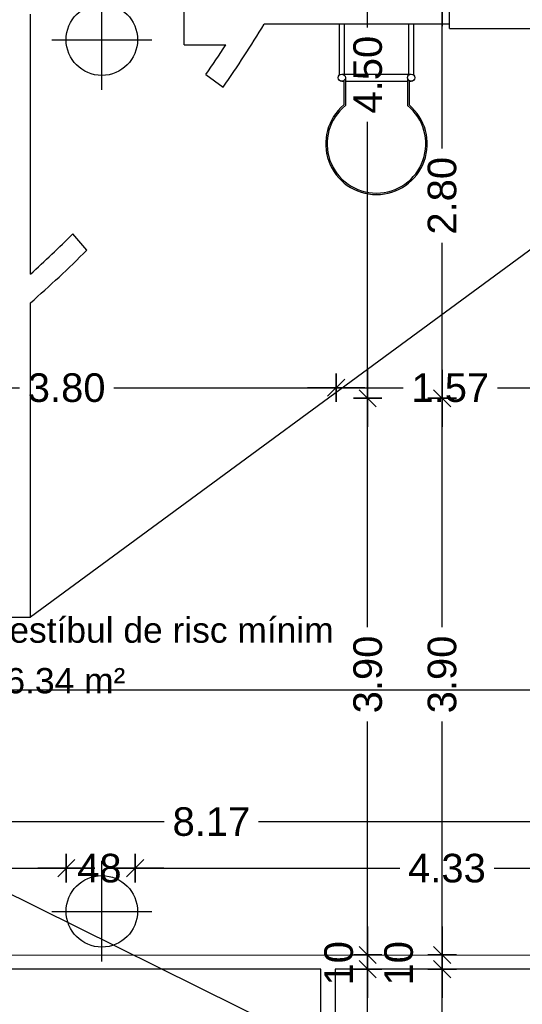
# Model space of a CAD drawing. Header units: metres. Extents: x -1 to 438, y -6 to 57.
# Tile 22 of 31: x 415.56 to 419.08, y 17.15 to 24.04. Entities that reach past the tile are written whole.
import ezdxf

# ---------------------------------------------------------------- set-up
doc = ezdxf.new("R2010")
doc.units = ezdxf.units.M
doc.header["$PDMODE"] = 65
doc.linetypes.add('CONTINUA', pattern=[0])
doc.linetypes.add('PUNKT', pattern=[6.35, 0, -6.35])
for name, color, linetype, lineweight in [('PB COTES', 7, 'CONTINUA', 25), ('PB LOCALS', 7, 'CONTINUA', 25), ('PB MURS++', 7, 'CONTINUA', 25), ('PB TEXT', 7, 'CONTINUA', 25), ('PSC MURS ACTUAL', 7, 'CONTINUA', 25)]:
    doc.layers.add(name, color=color, linetype=linetype, lineweight=lineweight)
doc.styles.add('ARIAL', font='arial.ttf')
doc.dimstyles.new('DIMSTYLE_4', dxfattribs={"dimtxt": 0.2, "dimasz": 0.2, "dimexe": 0, "dimexo": 1e-06, "dimgap": 0.1, "dimtad": 0, "dimdec": 0, "dimlfac": 100, "dimrnd": 1, "dimzin": 4, "dimdsep": 46, "dimtxsty": 'ARIAL', "dimblk1": 'ALL_ML_STRICH', "dimblk2": 'ALL_ML_STRICH', "dimsah": 1, "dimcen": 0, "dimse1": 1, "dimse2": 1, "dimclrd": 2, "dimclre": 2, "dimclrt": 2, "dimadec": 0, "dimazin": 0, "dimtfac": 1, "dimtdec": 0, "dimtix": 1, "dimtmove": 2, "dimatfit": 3, "dimfxl": 0, "dimtzin": 0, "dimlwd": 0, "dimlwe": 35, "dimarcsym": 0})
doc.dimstyles.new('DIMSTYLE_5', dxfattribs={"dimtxt": 0.2, "dimasz": 0.2, "dimexe": 0, "dimexo": 1e-06, "dimgap": 0.1, "dimtad": 0, "dimrnd": 0.01, "dimzin": 4, "dimdsep": 46, "dimtxsty": 'ARIAL', "dimblk1": 'ALL_ML_STRICH', "dimblk2": 'ALL_ML_STRICH', "dimsah": 1, "dimcen": 0, "dimse1": 1, "dimse2": 1, "dimclrd": 2, "dimclre": 2, "dimclrt": 2, "dimadec": 0, "dimazin": 0, "dimtfac": 1, "dimtdec": 0, "dimtix": 1, "dimtmove": 2, "dimatfit": 3, "dimfxl": 0, "dimtzin": 0, "dimlwd": 0, "dimlwe": 35, "dimarcsym": 0})
doc.dimstyles.new('DIMSTYLE_7', dxfattribs={"dimtxt": 0.2, "dimasz": 0.2, "dimexe": 0, "dimexo": 1e-06, "dimgap": 0.1, "dimtad": 2, "dimdec": 0, "dimlfac": 100, "dimrnd": 1, "dimzin": 4, "dimdsep": 46, "dimtxsty": 'ARIAL', "dimblk1": 'ALL_ML_STRICH', "dimblk2": 'ALL_ML_STRICH', "dimsah": 1, "dimcen": 0, "dimse1": 1, "dimse2": 1, "dimclrd": 2, "dimclre": 2, "dimclrt": 2, "dimadec": 0, "dimazin": 0, "dimtfac": 1, "dimtdec": 0, "dimtix": 1, "dimtmove": 2, "dimatfit": 3, "dimfxl": 0, "dimtvp": 1.2, "dimtzin": 0, "dimlwd": 0, "dimlwe": 35, "dimarcsym": 0})

# ---------------------------------------------------------------- blocks, each defined once
blk = doc.blocks.new('ALL_ML_STRICH')
at = {"color": 0, "linetype": 'ByBlock', "lineweight": -2}
for p, q in [((0, -0.5), (0, 0.5)), ((-1, 0), (0.5, 0)), ((-0.3, -0.3), (0.3, 0.3))]:
    blk.add_line(p, q, dxfattribs=at)
blk = doc.blocks.new('*D46')
at = {"layer": 'DEFPOINTS', "color": 2, "linetype": 'CONTINUA', "lineweight": 35, "transparency": 33554687}
for p in [(412.8052, 18.7448), (412.8052, 18.4287), (420.9716, 18.0897)]:
    blk.add_point(p, dxfattribs=at)
at = {"layer": 'PB COTES', "color": 2, "linetype": 'CONTINUA', "lineweight": -2, "transparency": 33554687}
for p, q in [((412.8052, 18.4287), (416.5728, 18.4287)), ((417.2328, 18.4287), (420.9716, 18.4287))]:
    blk.add_line(p, q, dxfattribs=at)
at = {"layer": 'PB COTES', "color": 2, "linetype": 'CONTINUA', "lineweight": 35, "transparency": 33554687, "xscale": 0.2, "yscale": 0.2, "zscale": 0.2, "rotation": 180}
blk.add_blockref('ALL_ML_STRICH', (412.8052, 18.4287), dxfattribs=at)
at = {"layer": 'PB COTES', "color": 2, "linetype": 'CONTINUA', "lineweight": 35, "transparency": 33554687, "xscale": 0.2, "yscale": 0.2, "zscale": 0.2}
blk.add_blockref('ALL_ML_STRICH', (420.9716, 18.4287), dxfattribs=at)
at = {"layer": 'PB COTES', "color": 2, "linetype": 'CONTINUA', "lineweight": 35, "transparency": 33554687, "insert": (416.9028, 18.4277), "char_height": 0.2, "width": 0.8, "attachment_point": 5, "style": 'ARIAL'}
blk.add_mtext('\\A1;{\\A1;{8.17\\H0.132000;\\S^ ;}}', dxfattribs=at)
blk = doc.blocks.new('*D48')
at = {"layer": 'DEFPOINTS', "color": 2, "linetype": 'CONTINUA', "lineweight": 35, "transparency": 33554687}
for p in [(418.183, 17.3957), (417.7673, 15.2964), (417.9953, 15.2964)]:
    blk.add_point(p, dxfattribs=at)
at = {"layer": 'PB COTES', "color": 2, "linetype": 'CONTINUA', "lineweight": -2, "transparency": 33554687}
for p, q in [((417.9953, 16.6908), (417.9953, 17.3957)), ((417.9953, 15.2964), (417.9953, 16.0308))]:
    blk.add_line(p, q, dxfattribs=at)
at = {"layer": 'PB COTES', "color": 2, "linetype": 'CONTINUA', "lineweight": 35, "transparency": 33554687, "xscale": 0.2, "yscale": 0.2, "zscale": 0.2}
for p, rotation in [((417.9953, 17.3957), 90), ((417.9953, 15.2964), 270)]:
    blk.add_blockref('ALL_ML_STRICH', p, dxfattribs=dict(at, rotation=rotation))
at = {"layer": 'PB COTES', "color": 2, "linetype": 'CONTINUA', "lineweight": 35, "transparency": 33554687, "insert": (417.9964, 16.3608), "char_height": 0.2, "width": 0.8, "attachment_point": 5, "rotation": 90, "style": 'ARIAL'}
blk.add_mtext('\\A1;{\\A1;{2.10\\H0.132000;\\S^ ;}}', dxfattribs=at)
blk = doc.blocks.new('*D49')
at = {"layer": 'DEFPOINTS', "color": 2, "linetype": 'CONTINUA', "lineweight": 35, "transparency": 33554687}
for p in [(418.183, 17.4957), (417.9953, 17.3957), (418.183, 17.3957)]:
    blk.add_point(p, dxfattribs=at)
at = {"layer": 'PB COTES', "color": 2, "linetype": 'CONTINUA', "lineweight": -2, "transparency": 33554687}
blk.add_line((417.9953, 17.3957), (417.9953, 17.4957), dxfattribs=at)
at = {"layer": 'PB COTES', "color": 2, "linetype": 'CONTINUA', "lineweight": 35, "transparency": 33554687, "xscale": 0.2, "yscale": 0.2, "zscale": 0.2}
for p, rotation in [((417.9953, 17.3957), 270), ((417.9953, 17.4957), 90)]:
    blk.add_blockref('ALL_ML_STRICH', p, dxfattribs=dict(at, rotation=rotation))
at = {"layer": 'PB COTES', "color": 2, "linetype": 'CONTINUA', "lineweight": 35, "transparency": 33554687, "insert": (417.7936, 17.437), "char_height": 0.2, "width": 0.4, "attachment_point": 5, "rotation": 90, "style": 'ARIAL'}
blk.add_mtext('\\A1;{10}', dxfattribs=at)
blk = doc.blocks.new('*D50')
at = {"layer": 'DEFPOINTS', "color": 2, "linetype": 'CONTINUA', "lineweight": 35, "transparency": 33554687}
for p in [(417.7705, 21.3914), (417.9953, 17.4957), (418.183, 17.4957)]:
    blk.add_point(p, dxfattribs=at)
at = {"layer": 'PB COTES', "color": 2, "linetype": 'CONTINUA', "lineweight": -2, "transparency": 33554687}
for p, q in [((417.9953, 19.7883), (417.9953, 21.3914)), ((417.9953, 17.4957), (417.9953, 19.1283))]:
    blk.add_line(p, q, dxfattribs=at)
at = {"layer": 'PB COTES', "color": 2, "linetype": 'CONTINUA', "lineweight": 35, "transparency": 33554687, "xscale": 0.2, "yscale": 0.2, "zscale": 0.2}
for p, rotation in [((417.9953, 21.3914), 90), ((417.9953, 17.4957), 270)]:
    blk.add_blockref('ALL_ML_STRICH', p, dxfattribs=dict(at, rotation=rotation))
at = {"layer": 'PB COTES', "color": 2, "linetype": 'CONTINUA', "lineweight": 35, "transparency": 33554687, "insert": (417.9964, 19.4583), "char_height": 0.2, "width": 0.8, "attachment_point": 5, "rotation": 90, "style": 'ARIAL'}
blk.add_mtext('\\A1;{\\A1;{3.90\\H0.132000;\\S^ ;}}', dxfattribs=at)
blk = doc.blocks.new('*D51')
at = {"layer": 'DEFPOINTS', "color": 2, "linetype": 'CONTINUA', "lineweight": 35, "transparency": 33554687}
for p in [(418.5774, 25.8908), (417.7705, 21.3914), (417.9953, 21.3914)]:
    blk.add_point(p, dxfattribs=at)
at = {"layer": 'PB COTES', "color": 2, "linetype": 'CONTINUA', "lineweight": -2, "transparency": 33554687}
for p, q in [((417.9953, 23.9859), (417.9953, 25.8908)), ((417.9953, 21.3914), (417.9953, 23.3259))]:
    blk.add_line(p, q, dxfattribs=at)
at = {"layer": 'PB COTES', "color": 2, "linetype": 'CONTINUA', "lineweight": 35, "transparency": 33554687, "xscale": 0.2, "yscale": 0.2, "zscale": 0.2}
for p, rotation in [((417.9953, 25.8908), 90), ((417.9953, 21.3914), 270)]:
    blk.add_blockref('ALL_ML_STRICH', p, dxfattribs=dict(at, rotation=rotation))
at = {"layer": 'PB COTES', "color": 2, "linetype": 'CONTINUA', "lineweight": 35, "transparency": 33554687, "insert": (417.9964, 23.6559), "char_height": 0.2, "width": 0.8, "attachment_point": 5, "rotation": 90, "style": 'ARIAL'}
blk.add_mtext('\\A1;{\\A1;{4.50\\H0.132000;\\S^ ;}}', dxfattribs=at)
blk = doc.blocks.new('*D78')
at = {"layer": 'DEFPOINTS', "color": 2, "linetype": 'CONTINUA', "lineweight": 35, "transparency": 33554687}
for p in [(413.9755, 21.7914), (413.9755, 21.4654), (417.7755, 21.3914)]:
    blk.add_point(p, dxfattribs=at)
at = {"layer": 'PB COTES', "color": 2, "linetype": 'CONTINUA', "lineweight": -2, "transparency": 33554687}
for p, q in [((413.9755, 21.4654), (415.5602, 21.4654)), ((416.2202, 21.4654), (417.7755, 21.4654))]:
    blk.add_line(p, q, dxfattribs=at)
at = {"layer": 'PB COTES', "color": 2, "linetype": 'CONTINUA', "lineweight": 35, "transparency": 33554687, "xscale": 0.2, "yscale": 0.2, "zscale": 0.2, "rotation": 180}
blk.add_blockref('ALL_ML_STRICH', (413.9755, 21.4654), dxfattribs=at)
at = {"layer": 'PB COTES', "color": 2, "linetype": 'CONTINUA', "lineweight": 35, "transparency": 33554687, "xscale": 0.2, "yscale": 0.2, "zscale": 0.2}
blk.add_blockref('ALL_ML_STRICH', (417.7755, 21.4654), dxfattribs=at)
at = {"layer": 'PB COTES', "color": 2, "linetype": 'CONTINUA', "lineweight": 35, "transparency": 33554687, "insert": (415.8902, 21.4643), "char_height": 0.2, "width": 0.8, "attachment_point": 5, "style": 'ARIAL'}
blk.add_mtext('\\A1;{\\A1;{3.80\\H0.132000;\\S^ ;}}', dxfattribs=at)
blk = doc.blocks.new('*D79')
at = {"layer": 'DEFPOINTS', "color": 2, "linetype": 'CONTINUA', "lineweight": 35, "transparency": 33554687}
for p in [(419.342, 21.5091), (417.7755, 21.4654), (417.7755, 21.3914)]:
    blk.add_point(p, dxfattribs=at)
at = {"layer": 'PB COTES', "color": 2, "linetype": 'CONTINUA', "lineweight": -2, "transparency": 33554687}
for p, q in [((417.7755, 21.4654), (418.2432, 21.4654)), ((418.9032, 21.4654), (419.342, 21.4654))]:
    blk.add_line(p, q, dxfattribs=at)
at = {"layer": 'PB COTES', "color": 2, "linetype": 'CONTINUA', "lineweight": 35, "transparency": 33554687, "xscale": 0.2, "yscale": 0.2, "zscale": 0.2, "rotation": 180}
blk.add_blockref('ALL_ML_STRICH', (417.7755, 21.4654), dxfattribs=at)
at = {"layer": 'PB COTES', "color": 2, "linetype": 'CONTINUA', "lineweight": 35, "transparency": 33554687, "xscale": 0.2, "yscale": 0.2, "zscale": 0.2}
blk.add_blockref('ALL_ML_STRICH', (419.342, 21.4654), dxfattribs=at)
at = {"layer": 'PB COTES', "color": 2, "linetype": 'CONTINUA', "lineweight": 35, "transparency": 33554687, "insert": (418.5732, 21.4643), "char_height": 0.2, "width": 0.8, "attachment_point": 5, "style": 'ARIAL'}
blk.add_mtext('\\A1;{\\A1;{1.57\\H0.132000;\\S^ ;}}', dxfattribs=at)
blk = doc.blocks.new('*D82')
at = {"layer": 'DEFPOINTS', "color": 2, "linetype": 'CONTINUA', "lineweight": 35, "transparency": 33554687}
for p in [(412.8042, 18.103), (412.8042, 17.8457), (415.8876, 17.8221)]:
    blk.add_point(p, dxfattribs=at)
at = {"layer": 'PB COTES', "color": 2, "linetype": 'CONTINUA', "lineweight": -2, "transparency": 33554687}
for p, q in [((412.8042, 18.103), (414.0301, 18.103)), ((414.6901, 18.103), (415.8876, 18.103))]:
    blk.add_line(p, q, dxfattribs=at)
at = {"layer": 'PB COTES', "color": 2, "linetype": 'CONTINUA', "lineweight": 35, "transparency": 33554687, "xscale": 0.2, "yscale": 0.2, "zscale": 0.2, "rotation": 180}
blk.add_blockref('ALL_ML_STRICH', (412.8042, 18.103), dxfattribs=at)
at = {"layer": 'PB COTES', "color": 2, "linetype": 'CONTINUA', "lineweight": 35, "transparency": 33554687, "xscale": 0.2, "yscale": 0.2, "zscale": 0.2}
blk.add_blockref('ALL_ML_STRICH', (415.8876, 18.103), dxfattribs=at)
at = {"layer": 'PB COTES', "color": 2, "linetype": 'CONTINUA', "lineweight": 35, "transparency": 33554687, "insert": (414.3601, 18.1019), "char_height": 0.2, "width": 0.8, "attachment_point": 5, "style": 'ARIAL'}
blk.add_mtext('\\A1;{\\A1;{3.08\\H0.132000;\\S^ ;}}', dxfattribs=at)
blk = doc.blocks.new('*D83')
at = {"layer": 'DEFPOINTS', "color": 2, "linetype": 'CONTINUA', "lineweight": 35, "transparency": 33554687}
for p in [(415.8876, 18.103), (416.3691, 17.8924), (415.8876, 17.8221)]:
    blk.add_point(p, dxfattribs=at)
at = {"layer": 'PB COTES', "color": 2, "linetype": 'CONTINUA', "lineweight": -2, "transparency": 33554687}
for p, q in [((415.8876, 18.103), (415.9291, 18.103)), ((416.3091, 18.103), (416.3691, 18.103))]:
    blk.add_line(p, q, dxfattribs=at)
at = {"layer": 'PB COTES', "color": 2, "linetype": 'CONTINUA', "lineweight": 35, "transparency": 33554687, "xscale": 0.2, "yscale": 0.2, "zscale": 0.2, "rotation": 180}
blk.add_blockref('ALL_ML_STRICH', (415.8876, 18.103), dxfattribs=at)
at = {"layer": 'PB COTES', "color": 2, "linetype": 'CONTINUA', "lineweight": 35, "transparency": 33554687, "xscale": 0.2, "yscale": 0.2, "zscale": 0.2}
blk.add_blockref('ALL_ML_STRICH', (416.3691, 18.103), dxfattribs=at)
at = {"layer": 'PB COTES', "color": 2, "linetype": 'CONTINUA', "lineweight": 35, "transparency": 33554687, "insert": (416.1191, 18.1019), "char_height": 0.2, "width": 0.4, "attachment_point": 5, "style": 'ARIAL'}
blk.add_mtext('\\A1;{48}', dxfattribs=at)
blk = doc.blocks.new('*D84')
at = {"layer": 'DEFPOINTS', "color": 2, "linetype": 'CONTINUA', "lineweight": 35, "transparency": 33554687}
for p in [(416.3691, 18.103), (416.3691, 17.8924), (420.7016, 17.8924)]:
    blk.add_point(p, dxfattribs=at)
at = {"layer": 'PB COTES', "color": 2, "linetype": 'CONTINUA', "lineweight": -2, "transparency": 33554687}
for p, q in [((416.3691, 18.103), (418.2198, 18.103)), ((418.8798, 18.103), (420.7016, 18.103))]:
    blk.add_line(p, q, dxfattribs=at)
at = {"layer": 'PB COTES', "color": 2, "linetype": 'CONTINUA', "lineweight": 35, "transparency": 33554687, "xscale": 0.2, "yscale": 0.2, "zscale": 0.2, "rotation": 180}
blk.add_blockref('ALL_ML_STRICH', (416.3691, 18.103), dxfattribs=at)
at = {"layer": 'PB COTES', "color": 2, "linetype": 'CONTINUA', "lineweight": 35, "transparency": 33554687, "xscale": 0.2, "yscale": 0.2, "zscale": 0.2}
blk.add_blockref('ALL_ML_STRICH', (420.7016, 18.103), dxfattribs=at)
at = {"layer": 'PB COTES', "color": 2, "linetype": 'CONTINUA', "lineweight": 35, "transparency": 33554687, "insert": (418.5498, 18.1019), "char_height": 0.2, "width": 0.8, "attachment_point": 5, "style": 'ARIAL'}
blk.add_mtext('\\A1;{\\A1;{4.33\\H0.132000;\\S^ ;}}', dxfattribs=at)
blk = doc.blocks.new('*D150')
at = {"layer": 'DEFPOINTS', "color": 2, "linetype": 'CONTINUA', "lineweight": 35, "transparency": 33554687}
for p in [(419.6082, 17.3957), (418.5164, 14.5506), (419.4047, 14.5506)]:
    blk.add_point(p, dxfattribs=at)
at = {"layer": 'PB COTES', "color": 2, "linetype": 'CONTINUA', "lineweight": -2, "transparency": 33554687}
for p, q in [((418.5164, 16.3169), (418.5164, 17.3957)), ((418.5164, 14.5506), (418.5164, 15.6569))]:
    blk.add_line(p, q, dxfattribs=at)
at = {"layer": 'PB COTES', "color": 2, "linetype": 'CONTINUA', "lineweight": 35, "transparency": 33554687, "xscale": 0.2, "yscale": 0.2, "zscale": 0.2}
for p, rotation in [((418.5164, 17.3957), 90), ((418.5164, 14.5506), 270)]:
    blk.add_blockref('ALL_ML_STRICH', p, dxfattribs=dict(at, rotation=rotation))
at = {"layer": 'PB COTES', "color": 2, "linetype": 'CONTINUA', "lineweight": 35, "transparency": 33554687, "insert": (418.5164, 15.9869), "char_height": 0.2, "width": 0.8, "attachment_point": 5, "rotation": 90, "style": 'ARIAL'}
blk.add_mtext('\\A1;{\\A1;{2.85\\H0.132000;\\S^ ;}}', dxfattribs=at)
blk = doc.blocks.new('*D151')
at = {"layer": 'DEFPOINTS', "color": 2, "linetype": 'CONTINUA', "lineweight": 35, "transparency": 33554687}
for p in [(419.6082, 17.4957), (418.5164, 17.3957), (419.6082, 17.3957)]:
    blk.add_point(p, dxfattribs=at)
at = {"layer": 'PB COTES', "color": 2, "linetype": 'CONTINUA', "lineweight": -2, "transparency": 33554687}
blk.add_line((418.5164, 17.3957), (418.5164, 17.4957), dxfattribs=at)
at = {"layer": 'PB COTES', "color": 2, "linetype": 'CONTINUA', "lineweight": 35, "transparency": 33554687, "xscale": 0.2, "yscale": 0.2, "zscale": 0.2}
for p, rotation in [((418.5164, 17.3957), 270), ((418.5164, 17.4957), 90)]:
    blk.add_blockref('ALL_ML_STRICH', p, dxfattribs=dict(at, rotation=rotation))
at = {"layer": 'PB COTES', "color": 2, "linetype": 'CONTINUA', "lineweight": 35, "transparency": 33554687, "insert": (418.213, 17.437), "char_height": 0.2, "width": 0.4, "attachment_point": 5, "rotation": 90, "style": 'ARIAL'}
blk.add_mtext('\\A1;{10}', dxfattribs=at)
blk = doc.blocks.new('*D152')
at = {"layer": 'DEFPOINTS', "color": 2, "linetype": 'CONTINUA', "lineweight": 35, "transparency": 33554687}
for p in [(417.7755, 21.3914), (418.5164, 17.4957), (419.6082, 17.4957)]:
    blk.add_point(p, dxfattribs=at)
at = {"layer": 'PB COTES', "color": 2, "linetype": 'CONTINUA', "lineweight": -2, "transparency": 33554687}
for p, q in [((418.5164, 19.7883), (418.5164, 21.3914)), ((418.5164, 17.4957), (418.5164, 19.1283))]:
    blk.add_line(p, q, dxfattribs=at)
at = {"layer": 'PB COTES', "color": 2, "linetype": 'CONTINUA', "lineweight": 35, "transparency": 33554687, "xscale": 0.2, "yscale": 0.2, "zscale": 0.2}
for p, rotation in [((418.5164, 21.3914), 90), ((418.5164, 17.4957), 270)]:
    blk.add_blockref('ALL_ML_STRICH', p, dxfattribs=dict(at, rotation=rotation))
at = {"layer": 'PB COTES', "color": 2, "linetype": 'CONTINUA', "lineweight": 35, "transparency": 33554687, "insert": (418.5164, 19.4583), "char_height": 0.2, "width": 0.8, "attachment_point": 5, "rotation": 90, "style": 'ARIAL'}
blk.add_mtext('\\A1;{\\A1;{3.90\\H0.132000;\\S^ ;}}', dxfattribs=at)
blk = doc.blocks.new('*D153')
at = {"layer": 'DEFPOINTS', "color": 2, "linetype": 'CONTINUA', "lineweight": 35, "transparency": 33554687}
for p in [(417.777, 24.1958), (417.7755, 21.3914), (418.5164, 21.3914)]:
    blk.add_point(p, dxfattribs=at)
at = {"layer": 'PB COTES', "color": 2, "linetype": 'CONTINUA', "lineweight": -2, "transparency": 33554687}
for p, q in [((418.5164, 23.1384), (418.5164, 24.1958)), ((418.5164, 21.3914), (418.5164, 22.4784))]:
    blk.add_line(p, q, dxfattribs=at)
at = {"layer": 'PB COTES', "color": 2, "linetype": 'CONTINUA', "lineweight": 35, "transparency": 33554687, "xscale": 0.2, "yscale": 0.2, "zscale": 0.2}
for p, rotation in [((418.5164, 24.1958), 90), ((418.5164, 21.3914), 270)]:
    blk.add_blockref('ALL_ML_STRICH', p, dxfattribs=dict(at, rotation=rotation))
at = {"layer": 'PB COTES', "color": 2, "linetype": 'CONTINUA', "lineweight": 35, "transparency": 33554687, "insert": (418.5164, 22.8084), "char_height": 0.2, "width": 0.8, "attachment_point": 5, "rotation": 90, "style": 'ARIAL'}
blk.add_mtext('\\A1;{\\A1;{2.80\\H0.132000;\\S^ ;}}', dxfattribs=at)

msp = doc.modelspace()

# ---------------------------------------------------------------- linework, layer by layer
at = {"layer": 'PB LOCALS', "color": 7, "linetype": 'CONTINUA', "lineweight": 25, "transparency": 33554687}
for p, q in [((412.8042, 17.4947), (420.70157, 17.49573)), ((417.66738, 17.39573), (411.20645, 17.39573)), ((417.66738, 15.89573), (417.66738, 17.39573)), ((417.76767, 17.39573), (417.76711, 14.55053)), ((420.80157, 17.39573), (417.76767, 17.39573))]:
    msp.add_line(p, q, dxfattribs=at)
at = {"layer": 'PB MURS++', "color": 7, "linetype": 'CONTINUA', "lineweight": 25, "transparency": 33554687}
for p, q in [((416.13645, 23.55078), (416.13645, 24.25078)), ((415.78645, 23.90078), (416.48645, 23.90078)), ((416.13645, 17.45078), (416.13645, 18.15078)), ((415.78645, 17.80078), (416.48645, 17.80078))]:
    msp.add_line(p, q, dxfattribs=at)
for centre in [(416.13645, 23.90078), (416.13645, 17.80078)]:
    msp.add_circle(centre, 0.25, dxfattribs=at)
at = {"layer": 'PB TEXT', "color": 7, "linetype": 'CONTINUA', "lineweight": 25, "transparency": 33554687}
msp.add_line((417.68866, 17.47603), (417.68796, 17.47603), dxfattribs=at)
at = {"layer": 'PSC MURS ACTUAL', "linetype": 'CONTINUA', "transparency": 33554687}
for p, q in [((418.56693, 24.00959), (418.56693, 24.30959)), ((416.71193, 23.86373), (416.71193, 24.14959)), ((415.63693, 22.25959), (415.63693, 24.07959)), ((418.56693, 24.00959), (417.27126, 24.00959)), ((417.79693, 24.00959), (417.79693, 23.65245)), ((417.83193, 24.00959), (417.83193, 23.65959)), ((418.28193, 24.00959), (418.28193, 23.65959)), ((418.31693, 24.00959), (418.31693, 23.65245)), ((418.56693, 23.97959), (418.56693, 24.00959)), ((418.56693, 23.97959), (419.15693, 23.97959)), ((416.71193, 23.86373), (417.00285, 23.86373)), ((416.8645, 23.65762), (416.98566, 23.56911)), ((417.81443, 23.65959), (418.29943, 23.65959)), ((417.83943, 23.63459), (417.83943, 23.43959)), ((418.27443, 23.63459), (418.27443, 23.43959)), ((417.81443, 23.60959), (417.82943, 23.60959)), ((417.82943, 23.61459), (417.82943, 23.44431)), ((417.83943, 23.60959), (418.27443, 23.60959)), ((418.28443, 23.61459), (418.28443, 23.44431)), ((418.28443, 23.60959), (418.29943, 23.60959)), ((416.0312, 22.42767), (415.93379, 22.54239)), ((415.63693, 19.85868), (415.63693, 22.05868)), ((415.33693, 19.85868), (415.63693, 19.85868))]:
    msp.add_line(p, q, dxfattribs=at)
at = {"layer": 'PSC MURS ACTUAL', "transparency": 33554687}
for p, q in [((421.27693, 24.00959), (415.63693, 19.85868)), ((425.30271, 19.34959), (405.93134, 19.34959)), ((412.61091, 19.34959), (423.56282, 13.92959))]:
    msp.add_line(p, q, dxfattribs=at)
at = {"layer": 'PSC MURS ACTUAL', "color": 7, "linetype": 'PUNKT', "lineweight": 25, "transparency": 33554687}
msp.add_line((421.48693, 23.79959), (417.35336, 23.79959), dxfattribs=at)
at = {"layer": 'PSC MURS ACTUAL', "color": 180, "linetype": 'CONTINUA', "transparency": 33554687}
for centre in [(417.81443, 23.63459), (418.29943, 23.63459)]:
    msp.add_circle(centre, 0.025, dxfattribs=at)
at = {"layer": 'PSC MURS ACTUAL', "linetype": 'CONTINUA', "transparency": 33554687}
for centre, radius, start, end in [((410.15603, 28.31016), 8.31392, 325.232099, 328.850508), ((410.15603, 28.31016), 8.16392, 325.257479, 326.999714), ((418.05693, 23.17179), 0.355, 129.854863, 50.145137), ((418.05693, 23.17179), 0.345, 129.082207, 50.917793), ((410.15603, 28.31016), 8.16392, 312.171833, 315.049585), ((410.15603, 28.31016), 8.31392, 311.242218, 314.964308)]:
    msp.add_arc(centre, radius, start, end, dxfattribs=at)
at = {"layer": 'PSC MURS ACTUAL', "color": 7, "linetype": 'PUNKT', "lineweight": 25, "transparency": 33554687}
msp.add_arc((410.15603, 28.31016), 8.49392, 307.501091, 327.924622, dxfattribs=at)

# ---------------------------------------------------------------- texts
at = {"layer": 'PB LOCALS', "color": 7, "linetype": 'CONTINUA', "lineweight": 25, "transparency": 33554687, "char_height": 0.1770789, "attachment_point": 7, "style": 'ARIAL'}
for s, insert, width in [('\\W1.00;Vestíbul de risc mínim', (415.3246, 19.67806), 2.5294494), ('\\W1.00;66.34 m²', (415.3246, 19.3239), 1.0684618)]:
    msp.add_mtext(s, dxfattribs=dict(at, insert=insert, width=width))

# ---------------------------------------------------------------- dimensions: what is measured, and where the dimension line sits
at = {"layer": 'PB COTES', "color": 2, "linetype": 'CONTINUA', "lineweight": 35, "transparency": 33554687}
for base, p1, p2, dimstyle, picture, middle in [((417.99533, 25.89078), (417.77046, 21.39135), (418.57735, 25.89078), 'DIMSTYLE_5', '*D51', (417.99638, 23.65586)), ((418.51638, 24.19578), (417.77546, 21.39135), (417.77698, 24.19578), 'DIMSTYLE_5', '*D153', (418.51638, 22.80836)), ((417.99533, 21.39135), (418.183, 17.49573), (417.77046, 21.39135), 'DIMSTYLE_5', '*D50', (417.99642, 19.45833)), ((418.51638, 21.39135), (419.60824, 17.49573), (417.77546, 21.39135), 'DIMSTYLE_5', '*D152', (418.51638, 19.45833)), ((417.99533, 17.49573), (418.183, 17.39573), (418.183, 17.49573), 'DIMSTYLE_7', '*D49', (417.79362, 17.43702)), ((418.51638, 17.49573), (419.60824, 17.39573), (419.60824, 17.49573), 'DIMSTYLE_7', '*D151', (418.21297, 17.43702)), ((417.99533, 17.39573), (417.76726, 15.29636), (418.183, 17.39573), 'DIMSTYLE_5', '*D48', (417.99638, 16.36083)), ((418.51638, 17.39573), (419.4047, 14.55061), (419.60824, 17.39573), 'DIMSTYLE_5', '*D150', (418.51638, 15.98686))]:
    dim = msp.add_linear_dim(base=base, p1=p1, p2=p2, angle=90, dimstyle=dimstyle, override={"dimpost": '<>', "dimclrd": 2, "dimclre": 2, "dimclrt": 2, "dimlwd": 0, "dimlwe": 35}, dxfattribs=at)
    dim.commit()
    dim.dimension.update_dxf_attribs({"geometry": picture, "text_midpoint": middle, "dimtype": 160})
for base, p1, p2, dimstyle, picture, middle in [((417.77546, 21.46535), (413.97546, 21.79135), (417.77546, 21.39135), 'DIMSTYLE_5', '*D78', (415.89025, 21.46426)), ((419.34195, 21.46535), (417.77546, 21.39135), (419.34195, 21.50913), 'DIMSTYLE_5', '*D79', (418.57315, 21.46429)), ((420.97157, 18.42875), (412.80517, 18.74483), (420.97157, 18.08966), 'DIMSTYLE_5', '*D46', (416.90282, 18.42769)), ((415.88758, 18.10296), (412.8042, 17.84573), (415.88758, 17.82213), 'DIMSTYLE_5', '*D82', (414.36014, 18.10186)), ((416.36906, 18.10296), (415.88758, 17.82213), (416.36906, 17.89239), 'DIMSTYLE_4', '*D83', (416.11907, 18.1019)), ((420.70157, 18.10296), (416.36906, 17.89239), (420.70157, 17.89239), 'DIMSTYLE_5', '*D84', (418.54976, 18.10186))]:
    dim = msp.add_linear_dim(base=base, p1=p1, p2=p2, dimstyle=dimstyle, override={"dimpost": '<>', "dimclrd": 2, "dimclre": 2, "dimclrt": 2, "dimlwd": 0, "dimlwe": 35}, dxfattribs=at)
    dim.commit()
    dim.dimension.update_dxf_attribs({"geometry": picture, "text_midpoint": middle, "dimtype": 160})

doc.saveas('drawing.dxf')
